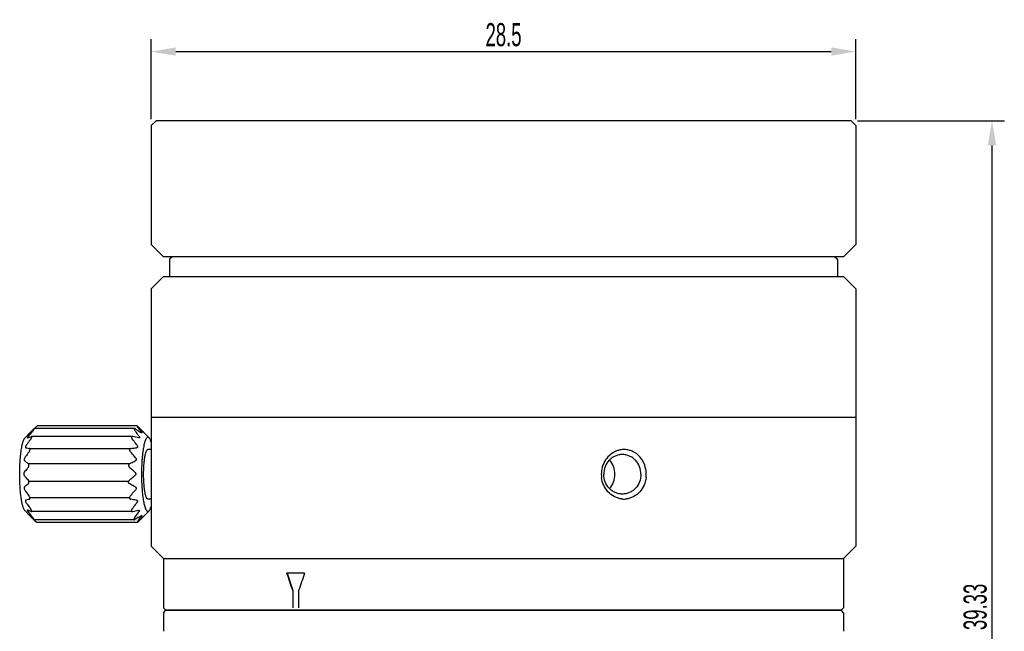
# Model space of a CAD drawing. Header units: millimetres. Extents: x 81 to 388, y 85 to 243.
# Tile 8 of 10: x 81 to 200, y 168 to 243. Entities that reach past the tile are written whole.
import ezdxf

# ---------------------------------------------------------------- set-up
doc = ezdxf.new("R2010")
doc.units = ezdxf.units.MM
doc.header["$LTSCALE"] = 23.1
doc.header["$PDMODE"] = 3
doc.header["$PDSIZE"] = 8
doc.layers.get('0').update_dxf_attribs({"linetype": 'CONTINUOUS'})
doc.layers.get('Defpoints').update_dxf_attribs({"linetype": 'CONTINUOUS'})
for name, color, linetype in [('F4020A-701_PBL2', 7, 'CONTINUOUS'), ('F4020A-703_PBL7', 7, 'CONTINUOUS'), ('F4020A-704_PBL6', 7, 'CONTINUOUS'), ('SYC7065A-722_PBL12', 7, 'CONTINUOUS')]:
    doc.layers.add(name, color=color, linetype=linetype)
doc.styles.get("Standard").update_dxf_attribs({"font": 'txt', "width": 0.6})
doc.dimstyles.get("Standard").update_dxf_attribs({"dimtxt": 2.8, "dimasz": 3, "dimexe": 1.5, "dimexo": 0.8, "dimtad": 1, "dimdec": 4, "dimdsep": 46, "dimtxsty": 'STANDARD', "dimblk": '_FILLED', "dimblk1": '_FILLED', "dimblk2": '_FILLED', "dimcen": 0.09, "dimadec": 4, "dimazin": 2, "dimtol": 1, "dimtp": 0.0001, "dimtm": 0.0001, "dimtfac": 1, "dimtdec": 4, "dimtofl": 0, "dimtmove": 0, "dimatfit": 3, "dimldrblk": '_FILLED', "dimfxl": 1, "dimtolj": 1, "dimarcsym": 0})

# ---------------------------------------------------------------- blocks, each defined once
blk = doc.blocks.new('_FILLED')
at = {"color": 0, "linetype": 'ByBlock'}
blk.add_solid([(0, 0), (-1, 0.167), (-1, -0.167)], dxfattribs=at)
blk = doc.blocks.new('*D84')
at = {"color": 0, "lineweight": -2, "transparency": 16777216}
for p, q in [((96.71, 230.55), (96.71, 240.24)), ((182.21, 230.55), (182.21, 240.24)), ((99.71, 238.74), (179.21, 238.74))]:
    blk.add_line(p, q, dxfattribs=at)
at = {"layer": 'Defpoints', "color": 0, "transparency": 16777216}
for p in [(182.21, 238.74), (96.71, 229.75), (182.21, 229.75)]:
    blk.add_point(p, dxfattribs=at)
at = {"color": 0, "lineweight": -2, "transparency": 16777216, "xscale": 3, "yscale": 3, "zscale": 3, "rotation": 180}
blk.add_blockref('_FILLED', (96.71, 238.74), dxfattribs=at)
at = {"color": 0, "lineweight": -2, "transparency": 16777216, "xscale": 3, "yscale": 3, "zscale": 3}
blk.add_blockref('_FILLED', (182.21, 238.74), dxfattribs=at)
at = {"color": 0, "transparency": 16777216, "insert": (139.46, 240.77), "char_height": 2.8, "attachment_point": 5}
blk.add_mtext('\\A1;28.5', dxfattribs=at)
blk = doc.blocks.new('*D86')
at = {"color": 0, "lineweight": -2, "transparency": 16777216}
for p, q in [((182.41, 230.35), (200.21, 230.35)), ((198.71, 227.35), (198.71, 115.37)), ((182.41, 112.37), (200.21, 112.37))]:
    blk.add_line(p, q, dxfattribs=at)
at = {"layer": 'Defpoints', "color": 0, "transparency": 16777216}
for p in [(181.61, 230.35), (181.61, 112.37), (198.71, 112.37)]:
    blk.add_point(p, dxfattribs=at)
at = {"color": 0, "lineweight": -2, "transparency": 16777216, "xscale": 3, "yscale": 3, "zscale": 3}
for p, rotation in [((198.71, 230.35), 90), ((198.71, 112.37), 270)]:
    blk.add_blockref('_FILLED', p, dxfattribs=dict(at, rotation=rotation))
at = {"color": 0, "transparency": 16777216, "insert": (196.68, 171.36), "char_height": 2.8, "attachment_point": 5, "rotation": 90}
blk.add_mtext('\\A1;39.33', dxfattribs=at)

msp = doc.modelspace()

# ---------------------------------------------------------------- linework, layer by layer
at = {"color": 7, "linetype": 'Continuous'}
msp.add_line((182.20969, 194.35024), (96.70969, 194.35024), dxfattribs=at)
for p, q in [((81.95853, 190.57881), (94.25597, 190.58176)), ((81.81159, 188.74328), (94.1205, 188.74328)), ((81.86485, 186.62946), (94.00969, 186.63522)), ((82.00031, 184.6259), (94.01069, 184.6259))]:
    msp.add_line(p, q)
at = {"layer": 'F4020A-701_PBL2', "color": 7, "linetype": 'Continuous'}
for p, q in [((96.70969, 229.75039), (97.30969, 230.35039)), ((96.70969, 229.75039), (96.70969, 215.35039)), ((181.60969, 230.35039), (97.30969, 230.35039)), ((182.20969, 229.75039), (181.60969, 230.35039)), ((182.20969, 229.75039), (182.20969, 215.35039)), ((98.20969, 213.85039), (96.70969, 215.35039)), ((180.70969, 213.85039), (182.20969, 215.35039)), ((180.70969, 213.85039), (98.20969, 213.85039))]:
    msp.add_line(p, q, dxfattribs=at)
at = {"layer": 'F4020A-703_PBL7', "color": 7, "linetype": 'Continuous'}
for p, q in [((98.20969, 170.65024), (98.50969, 170.95024)), ((180.40969, 170.95024), (98.50969, 170.95024)), ((180.70969, 170.65024), (180.40969, 170.95024)), ((98.20969, 170.65024), (98.20969, 168.40024)), ((180.70969, 170.65024), (180.70969, 168.40024))]:
    msp.add_line(p, q, dxfattribs=at)
at = {"layer": 'F4020A-704_PBL6', "color": 7, "linetype": 'Continuous'}
for p, q in [((99.25969, 213.85024), (98.95969, 213.55024)), ((179.65969, 213.85024), (179.95969, 213.55024)), ((98.95969, 213.55024), (98.95969, 211.45024)), ((179.95969, 213.55024), (179.95969, 211.45024)), ((98.20969, 211.45024), (96.70969, 209.95024)), ((98.2097, 211.45024), (180.70968, 211.45024)), ((180.70969, 211.45024), (182.20969, 209.95024)), ((96.70969, 209.95024), (96.70969, 178.75024)), ((182.20969, 209.95024), (182.20969, 178.75024)), ((96.70969, 178.75024), (98.20969, 177.25024)), ((182.20969, 178.75024), (180.70969, 177.25024)), ((98.20969, 177.25024), (98.20969, 171.25024)), ((98.20969, 177.25024), (180.70969, 177.25024)), ((180.70969, 177.25024), (180.70969, 171.25024)), ((115.33188, 175.45024), (113.19491, 175.45024)), ((113.19732, 175.45024), (113.90965, 173.35024)), ((113.89281, 173.35024), (113.90965, 173.35024)), ((113.89281, 173.35024), (113.89281, 171.25024)), ((113.90965, 173.35024), (113.90965, 171.25024)), ((114.60514, 173.35024), (114.60514, 171.25024)), ((98.20969, 171.25024), (98.50969, 170.95024)), ((98.5097, 170.95024), (180.40968, 170.95024)), ((180.70969, 171.25024), (180.40969, 170.95024))]:
    msp.add_line(p, q, dxfattribs=at)
for centre, radius, start, end in [((154.08255, 187.95094), 2.49933, 91.4611187, 98.0629368), ((154.08108, 187.98614), 2.4641, 90.0006868, 91.447894), ((154.08062, 187.97915), 2.47109, 81.8952797, 89.9901312), ((154.53805, 187.4496), 3.21716, 172.8048657, 179.9886141), ((153.39758, 187.44979), 3.37621, 0.0077435, 6.851453), ((154.53805, 187.45088), 3.21716, 180.0113865, 187.195246), ((153.39758, 187.4507), 3.37621, 353.1486651, 359.992257), ((154.08257, 186.94973), 2.49951, 261.9371749, 268.4847611), ((154.08116, 186.91835), 2.46811, 268.4982088, 269.1605769), ((154.08106, 186.91177), 2.46153, 269.1605276, 269.9399881), ((154.08063, 186.92131), 2.47106, 269.9502638, 278.1047044)]:
    msp.add_arc(centre, radius, start, end, dxfattribs=at)
at = {"layer": 'F4020A-704_PBL6', "color": 2, "linetype": 'Continuous'}
for centre, radius, start, end in [((154.08107, 187.79819), 2.65205, 90.385001, 91.3507161), ((154.08105, 187.80127), 2.64897, 89.5571645, 90.384971), ((154.08107, 187.80434), 2.6459, 88.4339496, 89.5572135), ((154.08109, 187.10306), 2.65282, 268.5986064, 269.2165625), ((154.08105, 187.10073), 2.65049, 269.2165429, 269.9440841), ((154.08105, 187.09875), 2.64851, 269.9441199, 270.3934885), ((154.08106, 187.09741), 2.64717, 270.3934941, 270.7839258), ((154.08108, 187.0957), 2.64545, 270.7838926, 271.5345356)]:
    msp.add_arc(centre, radius, start, end, dxfattribs=at)
at = {"layer": 'F4020A-704_PBL6', "color": 7, "linetype": 'Continuous'}
for points, knots in [([(153.73199, 190.42556), (153.58132, 190.40424), (153.28182, 190.33362), (152.71401, 190.08767), (152.08881, 189.59494), (151.56156, 188.79221), (151.38621, 188.16951), (151.34622, 187.85255)], [0, 0, 0, 0, 0.121581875, 0.244252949, 0.492343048, 0.744744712, 1, 1, 1, 1]), ([(156.74968, 187.85255), (156.7117, 188.16869), (156.54677, 188.78793), (156.12168, 189.46356), (155.67297, 189.89288), (155.29159, 190.14979), (154.87388, 190.3341), (154.57819, 190.40432), (154.42901, 190.42556)], [0, 0, 0, 0, 0.257041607, 0.50907432, 0.633317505, 0.756284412, 0.878352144, 1, 1, 1, 1]), ([(153.87584, 189.85024), (153.72838, 189.85024), (153.43182, 189.81902), (153.0054, 189.68105), (152.61259, 189.45706), (152.15309, 189.05481), (151.73511, 188.38557), (151.62058, 187.76173), (151.62058, 187.45024)], [0, 0, 0, 0, 0.121437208, 0.243467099, 0.366601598, 0.491159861, 0.743489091, 1, 1, 1, 1]), ([(152.97173, 187.45024), (152.97173, 187.76664), (152.85772, 188.39801), (152.51806, 188.94494), (152.30534, 189.16955)], [0, 0, 0, 0, 0.505631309, 1, 1, 1, 1]), ([(156.1311, 187.45024), (156.1311, 187.76173), (156.01657, 188.38557), (155.59859, 189.05481), (155.13909, 189.45706), (154.74627, 189.68105), (154.31986, 189.81902), (154.0233, 189.85024), (153.87584, 189.85024)], [0, 0, 0, 0, 0.256510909, 0.508840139, 0.633398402, 0.756532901, 0.878562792, 1, 1, 1, 1]), ([(153.73199, 184.47492), (153.58132, 184.49625), (153.28182, 184.56687), (152.71401, 184.81281), (152.08882, 185.30555), (151.56156, 186.10827), (151.38621, 186.73097), (151.34622, 187.04793)], [0, 0, 0, 0, 0.121581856, 0.244252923, 0.492343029, 0.744744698, 1, 1, 1, 1]), ([(153.87584, 185.05024), (153.72838, 185.05024), (153.43182, 185.08146), (153.0054, 185.21943), (152.61259, 185.44343), (152.15309, 185.84567), (151.73511, 186.51492), (151.62058, 187.13876), (151.62058, 187.45024)], [0, 0, 0, 0, 0.121437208, 0.243467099, 0.366601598, 0.491159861, 0.743489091, 1, 1, 1, 1]), ([(152.30534, 185.73094), (152.51806, 185.95554), (152.85772, 186.50247), (152.97173, 187.13385), (152.97173, 187.45024)], [0, 0, 0, 0, 0.494368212, 1, 1, 1, 1]), ([(156.1311, 187.45024), (156.1311, 187.13876), (156.01657, 186.51492), (155.59859, 185.84567), (155.13909, 185.44343), (154.74627, 185.21943), (154.31986, 185.08146), (154.0233, 185.05024), (153.87584, 185.05024)], [0, 0, 0, 0, 0.256510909, 0.508840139, 0.633398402, 0.756532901, 0.878562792, 1, 1, 1, 1]), ([(156.74968, 187.04794), (156.7117, 186.7318), (156.54677, 186.11256), (156.12169, 185.43693), (155.67297, 185.00761), (155.29159, 184.75069), (154.87388, 184.56638), (154.57819, 184.49617), (154.42901, 184.47492)], [0, 0, 0, 0, 0.257041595, 0.509074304, 0.633317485, 0.75628439, 0.878352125, 1, 1, 1, 1]), ([(113.89281, 173.35024), (113.77514, 173.70011), (113.53979, 174.39921), (113.31059, 175.10035), (113.19491, 175.45024)], [0, 0, 0, 0, 0.500406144, 1, 1, 1, 1]), ([(115.33188, 175.45024), (115.21013, 175.10016), (114.96448, 174.40134), (114.72492, 173.70041), (114.60514, 173.35024)], [0, 0, 0, 0, 0.500378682, 1, 1, 1, 1])]:
    msp.add_open_spline(points, degree=3, knots=knots, dxfattribs=at)
at = {"layer": 'SYC7065A-722_PBL12', "color": 7, "linetype": 'Continuous'}
for p, q in [((81.41521, 191.87974), (81.99561, 192.47847)), ((81.99526, 192.47802), (81.9951, 192.47789)), ((81.9956, 192.47847), (82.04531, 192.52794)), ((81.99561, 192.47847), (82.04531, 192.52794)), ((94.6759, 192.9995), (82.56045, 192.9995)), ((94.9911, 193.31493), (82.90748, 193.31493)), ((96.46289, 191.87974), (95.88765, 192.47315)), ((94.43161, 192.05093), (82.21993, 192.05093)), ((96.70969, 190.45024), (96.32511, 190.45024)), ((96.70969, 184.45024), (96.32511, 184.45024)), ((81.41521, 183.02075), (81.97615, 182.44209)), ((94.41979, 182.92533), (82.20039, 182.92533)), ((96.46289, 183.02075), (95.8825, 182.42202)), ((81.99047, 182.42732), (82.01983, 182.39749)), ((82.04113, 182.37608), (82.06675, 182.35039)), ((82.06675, 182.35039), (82.09649, 182.32057)), ((94.6587, 181.94131), (82.53918, 181.94131)), ((94.97063, 181.58556), (82.887, 181.58556)), ((95.88312, 182.42265), (95.88251, 182.42202)), ((95.88285, 182.42246), (95.883, 182.4226))]:
    msp.add_line(p, q, dxfattribs=at)
for centre, radius, start, end in [((88.79618, 185.75924), 9.55979, 134.3450674, 134.9244588), ((98.61431, 175.76286), 23.56977, 133.1691767, 133.9072105), ((99.94947, 174.34204), 25.51948, 132.9847745, 133.1730234), ((101.69574, 172.46191), 28.08548, 132.4112371, 132.9757662), ((83.65472, 149.10647), 44.28275, 74.9162184, 75.8335479), ((83.8758, 277.50957), 87.54537, 276.8095241, 277.2638002), ((84.68928, 116.91553), 68.17899, 81.3585753, 81.9434073), ((84.63127, 225.85431), 44.03648, 282.9177351, 283.8360392), ((92.00023, 192.30445), 14.06259, 224.7884122, 224.9114537), ((88.64942, 189.23279), 9.51863, 225.9116087, 226.5279289), ((97.30519, 197.49137), 21.48156, 224.9285271, 226.2663056), ((88.99491, 189.59684), 10.02052, 226.5264318, 226.7544195), ((99.96243, 200.24309), 25.30682, 226.2261429, 226.4084465), ((101.3428, 201.69528), 27.31039, 226.4116735, 227.0437994), ((87.90278, 190.35752), 11.25382, 313.2192075, 314.064947), ((88.64134, 189.59086), 10.18929, 314.0790305, 314.3496384)]:
    msp.add_arc(centre, radius, start, end, dxfattribs=at)
for points, knots in [([(82.41407, 192.79032), (82.36317, 192.73069), (82.16062, 192.4915), (81.96216, 192.24881), (81.81659, 192.06429)], [0, 0, 0, 0, 0.250163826, 1, 1, 1, 1]), ([(81.9951, 192.47789), (81.99509, 192.47788), (81.99507, 192.47787), (81.99505, 192.47786), (81.99505, 192.47785)], [0, 0, 0, 0, 0.687272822, 1, 1, 1, 1]), ([(82.1141, 192.59586), (82.14471, 192.62579), (82.26894, 192.74567), (82.39594, 192.86268), (82.49254, 192.9494)], [0, 0, 0, 0, 0.248005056, 1, 1, 1, 1]), ([(82.41407, 192.79032), (82.4249, 192.80302), (82.44603, 192.82813), (82.47627, 192.8653), (82.4998, 192.89541), (82.51694, 192.91827), (82.52831, 192.93393), (82.53836, 192.94836), (82.54693, 192.96131), (82.55382, 192.97257), (82.55894, 192.9819), (82.56222, 192.98931), (82.56381, 192.9945), (82.56355, 192.99814), (82.56188, 192.99938), (82.56094, 192.99949), (82.56045, 192.99949)], [0, 0, 0, 0, 0.192002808, 0.377569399, 0.551386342, 0.63167444, 0.706278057, 0.774122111, 0.834034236, 0.884874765, 0.925875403, 0.956693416, 0.977317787, 0.989434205, 0.994324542, 1, 1, 1, 1]), ([(82.56045, 192.99949), (82.55904, 192.9995), (82.5556, 192.99843), (82.55005, 192.99556), (82.54309, 192.99109), (82.5313, 192.98253), (82.5142, 192.96857), (82.50017, 192.95625), (82.49254, 192.9494)], [0, 0, 0, 0, 0.049694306, 0.123599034, 0.221273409, 0.340952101, 0.638171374, 1, 1, 1, 1]), ([(82.75357, 193.19807), (82.77011, 193.21318), (82.79443, 193.23494), (82.82643, 193.26205), (82.84795, 193.2794), (82.86719, 193.2939), (82.88357, 193.30492), (82.89534, 193.31153), (82.90297, 193.31434), (82.90611, 193.31491), (82.90746, 193.31491)], [0, 0, 0, 0, 0.345589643, 0.503334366, 0.646780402, 0.77191039, 0.874737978, 0.951420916, 0.979125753, 1, 1, 1, 1]), ([(94.67591, 192.99949), (94.67221, 192.99949), (94.66523, 192.99894), (94.65559, 192.99594), (94.64778, 192.99052), (94.64228, 192.98273), (94.63914, 192.97295), (94.63797, 192.95647), (94.64272, 192.93199), (94.65492, 192.89999), (94.68032, 192.85089), (94.70491, 192.81464), (94.72298, 192.79032)], [0, 0, 0, 0, 0.043625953, 0.082283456, 0.117972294, 0.153836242, 0.193010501, 0.237810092, 0.347770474, 0.484067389, 0.641952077, 1, 1, 1, 1]), ([(94.80145, 192.9494), (94.78984, 192.9565), (94.76732, 192.96946), (94.7342, 192.98538), (94.70415, 192.99609), (94.68469, 192.9995), (94.67591, 192.99949)], [0, 0, 0, 0, 0.299346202, 0.570891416, 0.806843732, 1, 1, 1, 1]), ([(95.24036, 192.06429), (95.19865, 192.12576), (95.03017, 192.37058), (94.85595, 192.61142), (94.72298, 192.79032)], [0, 0, 0, 0, 0.249948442, 1, 1, 1, 1]), ([(94.80145, 192.9494), (94.85801, 192.91485), (95.08216, 192.77693), (95.3044, 192.63589), (95.46907, 192.52794)], [0, 0, 0, 0, 0.251837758, 1, 1, 1, 1]), ([(94.99111, 193.31491), (94.99024, 193.31491), (94.9885, 193.31468), (94.98679, 193.31242), (94.98677, 193.30921), (94.98769, 193.30518), (94.98961, 193.30014), (94.9938, 193.29149), (95.00142, 193.27874), (95.01308, 193.26151), (95.02748, 193.24192), (95.04418, 193.22045), (95.05618, 193.20569), (95.06248, 193.19807)], [0, 0, 0, 0, 0.018225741, 0.034021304, 0.054530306, 0.083139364, 0.120614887, 0.16689837, 0.284278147, 0.430990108, 0.602023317, 0.793002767, 1, 1, 1, 1]), ([(95.14567, 193.19299), (95.12883, 193.20868), (95.1041, 193.2313), (95.07165, 193.25957), (95.04991, 193.2777), (95.03057, 193.29285), (95.01427, 193.30437), (95.00272, 193.31132), (94.99535, 193.31429), (94.99238, 193.31491), (94.99111, 193.31491)], [0, 0, 0, 0, 0.348652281, 0.507734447, 0.652118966, 0.777552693, 0.879777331, 0.954609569, 0.980865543, 1, 1, 1, 1]), ([(95.53916, 192.5947), (95.50085, 192.64583), (95.34566, 192.84985), (95.18512, 193.04977), (95.06248, 193.19807)], [0, 0, 0, 0, 0.249249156, 1, 1, 1, 1]), ([(95.14567, 193.19299), (95.1997, 193.14267), (95.41441, 192.94117), (95.62584, 192.73615), (95.78161, 192.57991)], [0, 0, 0, 0, 0.250753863, 1, 1, 1, 1]), ([(95.57698, 192.47785), (95.57022, 192.47785), (95.55437, 192.48172), (95.52933, 192.49237), (95.50006, 192.50824), (95.47973, 192.52095), (95.46907, 192.52794)], [0, 0, 0, 0, 0.16910315, 0.400256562, 0.681430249, 1, 1, 1, 1]), ([(95.53916, 192.5947), (95.55007, 192.58014), (95.56507, 192.55901), (95.58134, 192.53104), (95.58947, 192.5137), (95.59343, 192.50071), (95.59393, 192.49199), (95.59306, 192.48686), (95.59085, 192.48268), (95.58721, 192.47973), (95.58242, 192.47813), (95.57888, 192.47786), (95.57698, 192.47785)], [0, 0, 0, 0, 0.383337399, 0.545087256, 0.680853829, 0.78667668, 0.828392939, 0.863785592, 0.89505833, 0.925779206, 0.959887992, 1, 1, 1, 1]), ([(95.88764, 192.47316), (95.87303, 192.48823), (95.83763, 192.52376), (95.8022, 192.55926), (95.78161, 192.57991)], [0, 0, 0, 0, 0.4184805, 1, 1, 1, 1]), ([(80.78205, 186.71581), (80.7737, 187.00664), (80.7671, 187.58692), (80.78592, 188.44404), (80.83261, 189.26373), (80.8948, 189.90863), (80.95859, 190.38223), (81.01046, 190.69859), (81.05908, 190.9431), (81.10081, 191.12242), (81.14135, 191.27959), (81.19351, 191.45352), (81.25277, 191.60997), (81.30267, 191.71496), (81.33881, 191.77974), (81.37546, 191.83438), (81.40186, 191.86596), (81.41521, 191.87973)], [0, 0, 0, 0, 0.166081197, 0.331186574, 0.48929313, 0.634641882, 0.700884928, 0.762046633, 0.817610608, 0.843151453, 0.867133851, 0.910255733, 0.946749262, 0.962489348, 0.97657578, 0.989052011, 1, 1, 1, 1]), ([(82.11926, 191.73849), (82.07209, 191.67595), (81.88437, 191.42498), (81.70118, 191.1706), (81.56732, 190.97736)], [0, 0, 0, 0, 0.249947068, 1, 1, 1, 1]), ([(81.71574, 191.91099), (81.71226, 191.90299), (81.70793, 191.89167), (81.70552, 191.87716), (81.70569, 191.86903), (81.70772, 191.86255), (81.71325, 191.8563), (81.71969, 191.85512), (81.72376, 191.85512)], [0, 0, 0, 0, 0.383767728, 0.528496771, 0.644774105, 0.738555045, 0.820945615, 1, 1, 1, 1]), ([(81.81659, 192.06429), (81.79572, 192.03784), (81.76651, 191.9988), (81.7337, 191.94701), (81.72078, 191.92256), (81.71574, 191.91099)], [0, 0, 0, 0, 0.549797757, 0.794229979, 1, 1, 1, 1]), ([(81.72376, 191.85512), (81.72851, 191.85511), (81.7392, 191.85721), (81.74922, 191.86109), (81.7547, 191.86352)], [0, 0, 0, 0, 0.441971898, 1, 1, 1, 1]), ([(81.7547, 191.86352), (81.78925, 191.87882), (81.93129, 191.94064), (82.07468, 191.99933), (82.18355, 192.04253)], [0, 0, 0, 0, 0.243881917, 1, 1, 1, 1]), ([(82.11926, 191.73849), (82.13237, 191.75586), (82.15767, 191.79124), (82.19204, 191.84554), (82.22105, 191.89924), (82.23975, 191.94277), (82.24941, 191.97477), (82.25347, 191.99503), (82.25464, 192.01243), (82.25288, 192.02676), (82.24825, 192.03803), (82.23811, 192.04865), (82.22697, 192.05093), (82.21993, 192.05093)], [0, 0, 0, 0, 0.177830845, 0.355196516, 0.524747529, 0.676210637, 0.741258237, 0.797611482, 0.844699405, 0.883114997, 0.914725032, 0.942511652, 1, 1, 1, 1]), ([(82.21993, 192.05093), (82.21419, 192.05093), (82.20171, 192.04903), (82.18984, 192.04502), (82.18355, 192.04253)], [0, 0, 0, 0, 0.45908965, 1, 1, 1, 1]), ([(94.43161, 192.05093), (94.41803, 192.05093), (94.3979, 192.04871), (94.37376, 192.03876), (94.3585, 192.02798), (94.34619, 192.01367), (94.33745, 191.99596), (94.33252, 191.97532), (94.33095, 191.94325), (94.33916, 191.89894), (94.36026, 191.84488), (94.39052, 191.79048), (94.41501, 191.75561), (94.42817, 191.73849)], [0, 0, 0, 0, 0.102366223, 0.149661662, 0.19564828, 0.241950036, 0.290531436, 0.343181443, 0.40085537, 0.531628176, 0.679135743, 0.83712044, 1, 1, 1, 1]), ([(94.99109, 190.97736), (94.94553, 191.04179), (94.76176, 191.29834), (94.57242, 191.55087), (94.42817, 191.73849)], [0, 0, 0, 0, 0.250049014, 1, 1, 1, 1]), ([(94.49247, 192.04253), (94.48724, 192.04385), (94.46726, 192.0484), (94.44672, 192.05094), (94.43161, 192.05093)], [0, 0, 0, 0, 0.262752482, 1, 1, 1, 1]), ([(95.2339, 191.85512), (95.22955, 191.85511), (95.21083, 191.85599), (95.19235, 191.85976), (95.17847, 191.86352)], [0, 0, 0, 0, 0.232137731, 1, 1, 1, 1]), ([(95.24036, 192.06429), (95.24903, 192.05152), (95.26503, 192.02623), (95.28476, 191.98808), (95.29827, 191.9518), (95.30407, 191.91879), (95.30097, 191.89389), (95.29272, 191.87855), (95.28154, 191.86643), (95.26126, 191.85679), (95.24338, 191.85512), (95.2339, 191.85512)], [0, 0, 0, 0, 0.173534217, 0.335908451, 0.482021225, 0.606912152, 0.710027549, 0.755970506, 0.800628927, 0.893405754, 1, 1, 1, 1]), ([(96.46289, 191.87973), (96.4488, 191.89427), (96.42041, 191.91938), (96.37268, 191.94474), (96.32345, 191.95312), (96.2743, 191.94355), (96.22666, 191.91712), (96.18036, 191.87507), (96.13496, 191.81771), (96.09035, 191.74513), (96.04656, 191.65747), (96.00373, 191.55495), (95.962, 191.43788), (95.90554, 191.25483), (95.8402, 190.99227), (95.77123, 190.63944), (95.70982, 190.24131), (95.6569, 189.8035), (95.61328, 189.3322), (95.56767, 188.65695), (95.53861, 187.78159), (95.54391, 187.07297), (95.55417, 186.71581)], [0, 0, 0, 0, 0.010901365, 0.02025389, 0.028734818, 0.037247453, 0.04668508, 0.057707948, 0.070718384, 0.085943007, 0.103493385, 0.123418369, 0.14572147, 0.170374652, 0.226517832, 0.291274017, 0.36385881, 0.443335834, 0.5286466, 0.618634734, 0.807644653, 1, 1, 1, 1]), ([(96.70976, 191.36729), (96.69191, 191.42541), (96.65608, 191.53246), (96.59601, 191.67672), (96.53422, 191.79152), (96.48719, 191.85468), (96.46289, 191.87973)], [0, 0, 0, 0, 0.318377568, 0.590751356, 0.817259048, 1, 1, 1, 1]), ([(81.9047, 190.16942), (81.86122, 190.11156), (81.68845, 189.87949), (81.52021, 189.64401), (81.39764, 189.46501)], [0, 0, 0, 0, 0.250157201, 1, 1, 1, 1]), ([(81.56732, 190.97736), (81.54429, 190.94411), (81.51316, 190.89277), (81.48344, 190.82185), (81.47211, 190.77937), (81.46909, 190.74837), (81.46986, 190.72362), (81.4756, 190.70173), (81.48697, 190.68535), (81.50019, 190.67355), (81.51267, 190.66858), (81.52109, 190.66679)], [0, 0, 0, 0, 0.339659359, 0.501088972, 0.644607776, 0.706713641, 0.761804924, 0.852456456, 0.891208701, 0.927721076, 1, 1, 1, 1]), ([(81.52109, 190.66679), (81.55546, 190.65951), (81.69721, 190.63), (81.83932, 190.6022), (81.94706, 190.58176)], [0, 0, 0, 0, 0.242633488, 1, 1, 1, 1]), ([(81.9047, 190.16942), (81.93419, 190.20867), (81.97292, 190.27307), (82.00787, 190.36483), (82.02247, 190.4324), (82.02315, 190.49197), (82.01097, 190.53333), (81.99439, 190.55651), (81.97592, 190.5728), (81.95863, 190.57957), (81.94706, 190.58176)], [0, 0, 0, 0, 0.310911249, 0.471026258, 0.620471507, 0.746477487, 0.845146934, 0.88679188, 0.925440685, 1, 1, 1, 1]), ([(94.25597, 190.58176), (94.23762, 190.57957), (94.20154, 190.57121), (94.16122, 190.54753), (94.13567, 190.52061), (94.12018, 190.49603), (94.10917, 190.46756), (94.10119, 190.42414), (94.10539, 190.36466), (94.12861, 190.29446), (94.16555, 190.22826), (94.19682, 190.18821), (94.21362, 190.16942)], [0, 0, 0, 0, 0.10577787, 0.209303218, 0.262102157, 0.316887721, 0.374512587, 0.43572303, 0.568219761, 0.710368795, 0.85580789, 1, 1, 1, 1]), ([(94.8214, 189.46501), (94.77202, 189.52467), (94.57286, 189.76242), (94.36874, 189.99598), (94.21362, 190.16942)], [0, 0, 0, 0, 0.249711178, 1, 1, 1, 1]), ([(94.99109, 190.97736), (95.00272, 190.96092), (95.02407, 190.92729), (95.04877, 190.87451), (95.06122, 190.82928), (95.06405, 190.79428), (95.06221, 190.76294), (95.05293, 190.73396), (95.03662, 190.7106), (95.01695, 190.69161), (94.98617, 190.67478), (94.95889, 190.66859), (94.94486, 190.66679)], [0, 0, 0, 0, 0.154051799, 0.303827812, 0.444382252, 0.509875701, 0.57156483, 0.683872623, 0.736543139, 0.788166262, 0.89180228, 1, 1, 1, 1]), ([(95.81115, 186.96062), (95.80495, 187.17662), (95.8009, 187.60651), (95.81558, 188.13913), (95.83961, 188.55377), (95.86301, 188.84789), (95.89176, 189.12562), (95.92547, 189.38372), (95.96376, 189.61918), (96.0061, 189.82926), (96.05198, 190.0116), (96.1008, 190.16414), (96.14567, 190.27091), (96.18372, 190.33913), (96.21096, 190.37881), (96.2386, 190.41009), (96.26678, 190.43287), (96.2956, 190.44695), (96.31559, 190.45023), (96.32511, 190.45023)], [0, 0, 0, 0, 0.179605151, 0.357223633, 0.442745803, 0.524795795, 0.602431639, 0.674800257, 0.74110677, 0.800664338, 0.852875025, 0.897301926, 0.93369128, 0.948890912, 0.962161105, 0.973618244, 0.983472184, 0.992084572, 1, 1, 1, 1]), ([(81.39764, 189.46501), (81.3756, 189.43283), (81.34698, 189.38014), (81.32266, 189.30468), (81.31331, 189.24698), (81.31452, 189.19297), (81.32583, 189.14628), (81.34539, 189.109), (81.36323, 189.0898), (81.37263, 189.0821)], [0, 0, 0, 0, 0.280900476, 0.427208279, 0.569564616, 0.699901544, 0.813795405, 0.912470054, 1, 1, 1, 1]), ([(81.37263, 189.0821), (81.40789, 189.05326), (81.55195, 188.93742), (81.69933, 188.82575), (81.81159, 188.74328)], [0, 0, 0, 0, 0.24643199, 1, 1, 1, 1]), ([(81.79627, 188.27239), (81.82484, 188.30516), (81.86065, 188.36501), (81.88879, 188.45449), (81.89853, 188.5284), (81.89422, 188.59935), (81.87678, 188.66096), (81.84901, 188.7095), (81.8244, 188.73387), (81.81159, 188.74328)], [0, 0, 0, 0, 0.251438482, 0.394334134, 0.540954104, 0.679949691, 0.802653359, 0.908020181, 1, 1, 1, 1]), ([(94.1205, 188.74328), (94.10187, 188.73425), (94.06575, 188.7115), (94.02057, 188.66359), (93.98888, 188.60144), (93.97619, 188.52896), (93.98481, 188.45361), (94.02043, 188.36119), (94.06862, 188.30315), (94.10518, 188.27239)], [0, 0, 0, 0, 0.110270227, 0.224981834, 0.346716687, 0.476477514, 0.611189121, 0.745504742, 1, 1, 1, 1]), ([(94.1205, 188.74328), (94.17771, 188.77105), (94.40414, 188.88171), (94.62924, 188.99513), (94.7964, 189.0821)], [0, 0, 0, 0, 0.252308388, 1, 1, 1, 1]), ([(94.8214, 189.46501), (94.84709, 189.43398), (94.88017, 189.38185), (94.90367, 189.30484), (94.90791, 189.24616), (94.89703, 189.19117), (94.87254, 189.14424), (94.8381, 189.1075), (94.81064, 189.08951), (94.7964, 189.0821)], [0, 0, 0, 0, 0.271590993, 0.407726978, 0.539660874, 0.664104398, 0.78068898, 0.891816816, 1, 1, 1, 1]), ([(81.328, 187.70964), (81.30696, 187.68295), (81.27117, 187.61733), (81.25158, 187.50445), (81.2706, 187.39186), (81.30627, 187.32681), (81.32725, 187.30059)], [0, 0, 0, 0, 0.232878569, 0.502111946, 0.769976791, 1, 1, 1, 1]), ([(81.79627, 188.27239), (81.75602, 188.22621), (81.59658, 188.04145), (81.44116, 187.85319), (81.328, 187.70964)], [0, 0, 0, 0, 0.251014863, 1, 1, 1, 1]), ([(94.75177, 187.70964), (94.69904, 187.75736), (94.4861, 187.9479), (94.26941, 188.13422), (94.10518, 188.27239)], [0, 0, 0, 0, 0.248901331, 1, 1, 1, 1]), ([(94.75177, 187.70964), (94.76551, 187.69721), (94.7915, 187.66954), (94.82274, 187.62075), (94.84376, 187.56475), (94.85121, 187.50426), (94.84353, 187.4439), (94.82233, 187.38825), (94.79089, 187.34), (94.76481, 187.31278), (94.75102, 187.30059)], [0, 0, 0, 0, 0.119350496, 0.243052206, 0.370764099, 0.501278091, 0.631526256, 0.758622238, 0.881493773, 1, 1, 1, 1]), ([(81.41521, 183.02075), (81.3933, 183.04335), (81.35065, 183.09922), (81.294, 183.20001), (81.23874, 183.32543), (81.18522, 183.47486), (81.13374, 183.64759), (81.08463, 183.84266), (81.0382, 184.05894), (80.97818, 184.38532), (80.91322, 184.83648), (80.85206, 185.42204), (80.80689, 186.05527), (80.78848, 186.49202), (80.78205, 186.71581)], [0, 0, 0, 0, 0.024934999, 0.055329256, 0.091459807, 0.133380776, 0.181018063, 0.234204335, 0.29271145, 0.356253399, 0.497095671, 0.653713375, 0.822619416, 1, 1, 1, 1]), ([(81.32725, 187.30059), (81.36469, 187.2538), (81.51659, 187.06695), (81.67357, 186.88427), (81.79347, 186.74885)], [0, 0, 0, 0, 0.248854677, 1, 1, 1, 1]), ([(81.89247, 186.49303), (81.89104, 186.54276), (81.87075, 186.63559), (81.82198, 186.71664), (81.79347, 186.74885)], [0, 0, 0, 0, 0.536322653, 1, 1, 1, 1]), ([(81.80705, 186.27619), (81.81992, 186.28602), (81.84458, 186.31116), (81.87249, 186.36061), (81.8902, 186.42289), (81.89316, 186.46885), (81.89247, 186.49303)], [0, 0, 0, 0, 0.201450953, 0.431896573, 0.69909582, 1, 1, 1, 1]), ([(93.97606, 186.49303), (93.97533, 186.51835), (93.98125, 186.56925), (94.00881, 186.63956), (94.05007, 186.70028), (94.08432, 186.73399), (94.10238, 186.74885)], [0, 0, 0, 0, 0.257885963, 0.513946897, 0.761880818, 1, 1, 1, 1]), ([(94.11596, 186.27619), (94.09734, 186.28563), (94.06129, 186.30916), (94.01635, 186.35806), (93.98489, 186.42086), (93.97676, 186.46854), (93.97606, 186.49303)], [0, 0, 0, 0, 0.231524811, 0.472580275, 0.728258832, 1, 1, 1, 1]), ([(94.10238, 186.74885), (94.15743, 186.79412), (94.37602, 186.97521), (94.59177, 187.15977), (94.75102, 187.30059)], [0, 0, 0, 0, 0.251090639, 1, 1, 1, 1]), ([(95.55417, 186.71581), (95.5624, 186.42927), (95.58175, 186.00647), (95.62331, 185.45477), (95.66075, 185.06735), (95.70459, 184.70323), (95.75437, 184.36595), (95.80959, 184.05881), (95.86966, 183.78473), (95.93395, 183.54636), (95.99284, 183.37202), (96.04254, 183.25281), (96.07877, 183.17779), (96.11558, 183.11315), (96.15292, 183.05898), (96.19078, 183.01537), (96.2292, 182.9824), (96.26832, 182.96024), (96.30823, 182.94936), (96.34847, 182.95033), (96.38826, 182.96306), (96.42725, 182.98699), (96.45105, 183.00854), (96.46289, 183.02076)], [0, 0, 0, 0, 0.209545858, 0.309282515, 0.40440731, 0.49403636, 0.577344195, 0.653586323, 0.722111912, 0.782378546, 0.833984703, 0.856476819, 0.87675165, 0.894839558, 0.910806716, 0.9247711, 0.936939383, 0.94764203, 0.957374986, 0.966801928, 0.976649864, 0.98755989, 1, 1, 1, 1]), ([(96.32511, 184.45026), (96.31742, 184.45025), (96.30151, 184.45232), (96.2782, 184.46145), (96.25523, 184.47639), (96.22305, 184.50569), (96.18423, 184.55812), (96.14141, 184.63894), (96.09985, 184.74103), (96.05988, 184.86375), (96.02185, 185.0063), (95.98604, 185.16765), (95.95278, 185.34658), (95.91078, 185.61573), (95.8675, 185.98529), (95.83057, 186.46014), (95.81604, 186.79047), (95.81115, 186.96062)], [0, 0, 0, 0, 0.008774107, 0.018069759, 0.028326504, 0.039864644, 0.067548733, 0.10216007, 0.144011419, 0.193107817, 0.249288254, 0.312236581, 0.381579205, 0.456841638, 0.622925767, 0.805834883, 1, 1, 1, 1]), ([(81.36682, 185.92299), (81.35737, 185.91496), (81.33948, 185.89511), (81.31981, 185.85702), (81.3083, 185.80963), (81.30688, 185.75508), (81.31601, 185.69706), (81.33998, 185.62164), (81.36844, 185.56908), (81.39041, 185.53712)], [0, 0, 0, 0, 0.088785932, 0.188875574, 0.303935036, 0.434891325, 0.577005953, 0.722364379, 1, 1, 1, 1]), ([(81.80705, 186.27619), (81.76919, 186.24728), (81.62026, 186.13232), (81.47388, 186.01399), (81.36682, 185.92299)], [0, 0, 0, 0, 0.253177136, 1, 1, 1, 1]), ([(81.39041, 185.53712), (81.43104, 185.47801), (81.59526, 185.24249), (81.76517, 185.01095), (81.8949, 184.83901)], [0, 0, 0, 0, 0.249817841, 1, 1, 1, 1]), ([(94.79059, 185.92299), (94.73537, 185.953), (94.51179, 186.0732), (94.28631, 186.18985), (94.11596, 186.27619)], [0, 0, 0, 0, 0.247608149, 1, 1, 1, 1]), ([(94.20381, 184.83901), (94.25577, 184.89634), (94.46244, 185.1262), (94.66523, 185.35959), (94.81418, 185.53712)], [0, 0, 0, 0, 0.250307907, 1, 1, 1, 1]), ([(94.79059, 185.92299), (94.80482, 185.91526), (94.83224, 185.89662), (94.8665, 185.85901), (94.89082, 185.81136), (94.90149, 185.75585), (94.89704, 185.69687), (94.87332, 185.61987), (94.84002, 185.56792), (94.81418, 185.53712)], [0, 0, 0, 0, 0.108613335, 0.220436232, 0.337763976, 0.462760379, 0.594713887, 0.730379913, 1, 1, 1, 1]), ([(81.50941, 184.32055), (81.50091, 184.31841), (81.48393, 184.31091), (81.46484, 184.28759), (81.45611, 184.25328), (81.45837, 184.21025), (81.47113, 184.16073), (81.50055, 184.08929), (81.53152, 184.03771), (81.5545, 184.00441)], [0, 0, 0, 0, 0.072765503, 0.14910871, 0.241608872, 0.359849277, 0.503547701, 0.664133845, 1, 1, 1, 1]), ([(81.93573, 184.4216), (81.89915, 184.41336), (81.75676, 184.38093), (81.61468, 184.34704), (81.50941, 184.32055)], [0, 0, 0, 0, 0.256719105, 1, 1, 1, 1]), ([(81.5545, 184.00441), (81.59889, 183.94006), (81.778, 183.68381), (81.96278, 183.43155), (82.10364, 183.24413)], [0, 0, 0, 0, 0.250067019, 1, 1, 1, 1]), ([(81.93573, 184.4216), (81.94739, 184.42423), (81.97108, 184.43442), (81.99814, 184.46685), (82.01207, 184.51504), (82.01175, 184.57554), (81.99741, 184.64374), (81.96288, 184.73566), (81.92433, 184.8), (81.8949, 184.83901)], [0, 0, 0, 0, 0.075168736, 0.156525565, 0.256948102, 0.384064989, 0.533579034, 0.692776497, 1, 1, 1, 1]), ([(94.20381, 184.83901), (94.16996, 184.80166), (94.12622, 184.73819), (94.09483, 184.64396), (94.09046, 184.58403), (94.09828, 184.54008), (94.10917, 184.51111), (94.12456, 184.48596), (94.14996, 184.45826), (94.1901, 184.43348), (94.22625, 184.42421), (94.24464, 184.4216)], [0, 0, 0, 0, 0.286861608, 0.428803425, 0.56178008, 0.62345126, 0.681615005, 0.736940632, 0.790207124, 0.894278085, 1, 1, 1, 1]), ([(94.41255, 183.24413), (94.55748, 183.43153), (94.74775, 183.68378), (94.93247, 183.94005), (94.97826, 184.00441)], [0, 0, 0, 0, 0.74995929, 1, 1, 1, 1]), ([(94.93318, 184.32055), (94.94725, 184.31841), (94.9746, 184.31148), (95.00525, 184.2937), (95.02481, 184.27402), (95.04104, 184.24997), (95.05275, 184.21198), (95.05106, 184.16101), (95.03638, 184.10759), (95.01145, 184.05455), (94.98997, 184.02086), (94.97826, 184.00441)], [0, 0, 0, 0, 0.107751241, 0.21163623, 0.263639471, 0.316773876, 0.430148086, 0.557594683, 0.698060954, 0.847111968, 1, 1, 1, 1]), ([(81.70984, 183.10257), (81.70525, 183.10257), (81.69797, 183.1012), (81.69175, 183.09407), (81.68947, 183.08665), (81.68936, 183.07733), (81.69129, 183.06606), (81.69531, 183.05288), (81.69908, 183.04363), (81.70126, 183.0387)], [0, 0, 0, 0, 0.177025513, 0.259114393, 0.35293945, 0.469820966, 0.615391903, 0.792199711, 1, 1, 1, 1]), ([(81.70126, 183.0387), (81.70639, 183.02706), (81.71922, 183.00266), (81.75123, 182.95152), (81.77954, 182.91318), (81.79971, 182.88731)], [0, 0, 0, 0, 0.210939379, 0.45610931, 1, 1, 1, 1]), ([(81.73858, 183.09559), (81.73353, 183.09764), (81.72417, 183.10091), (81.71429, 183.10257), (81.70984, 183.10257)], [0, 0, 0, 0, 0.550376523, 1, 1, 1, 1]), ([(82.1668, 182.93231), (82.13004, 182.94563), (81.98659, 182.9982), (81.84394, 183.05296), (81.73858, 183.09559)], [0, 0, 0, 0, 0.255952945, 1, 1, 1, 1]), ([(81.79971, 182.88731), (81.84799, 182.82544), (82.04265, 182.57894), (82.2425, 182.33658), (82.39451, 182.15656)], [0, 0, 0, 0, 0.249857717, 1, 1, 1, 1]), ([(82.20039, 182.92533), (82.20778, 182.92533), (82.21941, 182.92765), (82.23037, 182.93836), (82.23561, 182.94982), (82.23791, 182.96445), (82.23725, 182.98222), (82.2336, 183.00294), (82.2244, 183.03571), (82.20598, 183.08029), (82.177, 183.13519), (82.14243, 183.19053), (82.11688, 183.2265), (82.10364, 183.24413)], [0, 0, 0, 0, 0.059229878, 0.087752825, 0.119798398, 0.158384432, 0.205412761, 0.261641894, 0.326541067, 0.477702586, 0.64681897, 0.823397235, 1, 1, 1, 1]), ([(82.1668, 182.93231), (82.16978, 182.93122), (82.18065, 182.92763), (82.1921, 182.92533), (82.20039, 182.92533)], [0, 0, 0, 0, 0.277089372, 1, 1, 1, 1]), ([(94.41255, 183.24413), (94.39912, 183.22676), (94.37415, 183.19132), (94.34342, 183.13585), (94.3222, 183.08057), (94.31429, 183.03517), (94.31642, 183.00236), (94.32185, 182.98125), (94.33122, 182.9632), (94.34416, 182.94864), (94.36006, 182.93769), (94.38505, 182.92761), (94.4058, 182.92533), (94.41979, 182.92533)], [0, 0, 0, 0, 0.161720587, 0.318910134, 0.465964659, 0.596570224, 0.654292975, 0.707106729, 0.75598125, 0.802719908, 0.849187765, 0.896962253, 1, 1, 1, 1]), ([(94.41979, 182.92533), (94.42428, 182.92533), (94.44309, 182.92601), (94.46176, 182.92909), (94.47571, 182.93231)], [0, 0, 0, 0, 0.238867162, 1, 1, 1, 1]), ([(95.16234, 183.09559), (95.16677, 183.09669), (95.18355, 183.10043), (95.20077, 183.10257), (95.21341, 183.10257)], [0, 0, 0, 0, 0.265209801, 1, 1, 1, 1]), ([(95.21341, 183.10257), (95.22329, 183.10257), (95.24194, 183.10082), (95.26322, 183.09102), (95.27514, 183.07856), (95.28408, 183.06283), (95.28789, 183.03716), (95.28237, 183.00304), (95.2688, 182.96562), (95.24873, 182.92637), (95.23236, 182.90041), (95.22348, 182.88731)], [0, 0, 0, 0, 0.107499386, 0.201595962, 0.246824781, 0.29319515, 0.396453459, 0.521056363, 0.666439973, 0.827814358, 1, 1, 1, 1]), ([(96.46289, 183.02076), (96.4872, 183.04583), (96.53428, 183.10904), (96.5961, 183.22395), (96.65621, 183.36837), (96.69206, 183.47553), (96.70992, 183.53372)], [0, 0, 0, 0, 0.182701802, 0.409208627, 0.681586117, 1, 1, 1, 1]), ([(81.97663, 182.4425), (81.97655, 182.4425), (81.97682, 182.44191), (81.97727, 182.44148), (81.97833, 182.44013), (81.98059, 182.43769), (81.98472, 182.43326), (81.98834, 182.42952), (81.99047, 182.42732)], [0, 0, 0, 0, 0.011908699, 0.054457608, 0.129557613, 0.237711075, 0.554361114, 1, 1, 1, 1]), ([(82.02667, 182.39587), (82.02328, 182.39916), (82.01677, 182.40544), (82.00747, 182.41436), (81.99915, 182.42226), (81.99195, 182.42903), (81.98671, 182.43388), (81.98318, 182.43709), (81.98108, 182.43896), (81.97938, 182.44043), (81.97809, 182.44155), (81.97723, 182.44213), (81.97679, 182.44251), (81.97663, 182.4425)], [0, 0, 0, 0, 0.207151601, 0.396355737, 0.564922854, 0.710164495, 0.829315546, 0.878161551, 0.919339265, 0.95246472, 0.977159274, 0.993062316, 1, 1, 1, 1]), ([(82.47238, 181.98795), (82.44315, 182.01343), (82.32746, 182.11508), (82.21351, 182.21871), (82.12958, 182.29766)], [0, 0, 0, 0, 0.251820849, 1, 1, 1, 1]), ([(82.53918, 181.94131), (82.54023, 181.94132), (82.54267, 181.94198), (82.54367, 181.94632), (82.5424, 181.95177), (82.53949, 181.95939), (82.53464, 181.96901), (82.52798, 181.98062), (82.51958, 181.99398), (82.50961, 182.00888), (82.49827, 182.02505), (82.48109, 182.04863), (82.4574, 182.07963), (82.42687, 182.11782), (82.40548, 182.14357), (82.39451, 182.15656)], [0, 0, 0, 0, 0.011821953, 0.024467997, 0.044855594, 0.075264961, 0.11587082, 0.166366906, 0.226064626, 0.293820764, 0.368429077, 0.448763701, 0.622703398, 0.808268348, 1, 1, 1, 1]), ([(82.47238, 181.98795), (82.47974, 181.98153), (82.49332, 181.96997), (82.51209, 181.95538), (82.52553, 181.94632), (82.53416, 181.94224), (82.5377, 181.9413), (82.53918, 181.94131)], [0, 0, 0, 0, 0.35665521, 0.651044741, 0.86935227, 0.945912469, 1, 1, 1, 1]), ([(82.88699, 181.58557), (82.88573, 181.58557), (82.88275, 181.5862), (82.87538, 181.58917), (82.86383, 181.59612), (82.84753, 181.60763), (82.8282, 181.62279), (82.80646, 181.64092), (82.774, 181.66919), (82.74927, 181.69181), (82.73243, 181.70749)], [0, 0, 0, 0, 0.019134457, 0.045390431, 0.120222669, 0.222447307, 0.347881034, 0.492265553, 0.651347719, 1, 1, 1, 1]), ([(94.70342, 182.15656), (94.6939, 182.14373), (94.67602, 182.11834), (94.65258, 182.08018), (94.63415, 182.04389), (94.62201, 182.01086), (94.61758, 181.98554), (94.61927, 181.96855), (94.62286, 181.95848), (94.62889, 181.95048), (94.63725, 181.94496), (94.64744, 181.94188), (94.65482, 181.94132), (94.6587, 181.94131)], [0, 0, 0, 0, 0.183079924, 0.35561735, 0.512694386, 0.648464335, 0.758205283, 0.803116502, 0.842678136, 0.8792192, 0.915830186, 0.955480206, 1, 1, 1, 1]), ([(94.6587, 181.94131), (94.66738, 181.9413), (94.68646, 181.9444), (94.71591, 181.95433), (94.74815, 181.96917), (94.77002, 181.9813), (94.78129, 181.98795)], [0, 0, 0, 0, 0.196737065, 0.433330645, 0.703398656, 1, 1, 1, 1]), ([(95.45044, 182.39587), (95.39571, 182.36123), (95.17429, 182.22259), (94.9505, 182.08778), (94.78129, 181.98795)], [0, 0, 0, 0, 0.247945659, 1, 1, 1, 1]), ([(95.04135, 181.70749), (95.03488, 181.69958), (95.02258, 181.68424), (95.00551, 181.6619), (94.99088, 181.64146), (94.97909, 181.62346), (94.9707, 181.60852), (94.96619, 181.59799), (94.96511, 181.5915), (94.9655, 181.58807), (94.96767, 181.58582), (94.96963, 181.58557), (94.97064, 181.58557)], [0, 0, 0, 0, 0.206086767, 0.396367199, 0.566836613, 0.712986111, 0.829733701, 0.912832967, 0.941383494, 0.962337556, 0.979627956, 1, 1, 1, 1]), ([(94.97064, 181.58557), (94.972, 181.58557), (94.97513, 181.58614), (94.98276, 181.58895), (94.99453, 181.59557), (95.01091, 181.60659), (95.03016, 181.62108), (95.05167, 181.63844), (95.08367, 181.66554), (95.10799, 181.68731), (95.12453, 181.70242)], [0, 0, 0, 0, 0.020874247, 0.048579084, 0.125262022, 0.22808961, 0.353219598, 0.496665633, 0.654410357, 1, 1, 1, 1]), ([(95.04135, 181.70749), (95.08249, 181.75782), (95.24565, 181.95939), (95.40457, 182.16443), (95.52026, 182.32057)], [0, 0, 0, 0, 0.250662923, 1, 1, 1, 1]), ([(95.76271, 182.30578), (95.71071, 182.25464), (95.50082, 182.05054), (95.28682, 181.85068), (95.12453, 181.70242)], [0, 0, 0, 0, 0.249141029, 1, 1, 1, 1]), ([(95.45044, 182.39587), (95.46077, 182.40242), (95.48055, 182.41432), (95.5091, 182.42911), (95.53382, 182.43901), (95.5495, 182.44252), (95.55627, 182.4425)], [0, 0, 0, 0, 0.314634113, 0.593640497, 0.825722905, 1, 1, 1, 1]), ([(95.55627, 182.4425), (95.55834, 182.4425), (95.56219, 182.4422), (95.56744, 182.44052), (95.57153, 182.43751), (95.57415, 182.43316), (95.57533, 182.42778), (95.57519, 182.41866), (95.57146, 182.40503), (95.56335, 182.38689), (95.54686, 182.35771), (95.53147, 182.33571), (95.52026, 182.32057)], [0, 0, 0, 0, 0.041709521, 0.077486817, 0.109667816, 0.141844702, 0.177668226, 0.219472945, 0.32469939, 0.459444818, 0.619982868, 1, 1, 1, 1]), ([(95.76271, 182.30578), (95.77747, 182.3203), (95.80483, 182.34709), (95.83729, 182.37866), (95.85884, 182.39948), (95.87032, 182.41056), (95.87796, 182.41783), (95.88166, 182.42142), (95.88285, 182.42246)], [0, 0, 0, 0, 0.370804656, 0.685955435, 0.81106344, 0.907697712, 0.971686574, 1, 1, 1, 1]), ([(95.883, 182.4226), (95.88301, 182.42261), (95.88303, 182.42262), (95.88305, 182.42263), (95.88306, 182.42263)], [0, 0, 0, 0, 0.687272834, 1, 1, 1, 1])]:
    msp.add_open_spline(points, degree=3, knots=knots, dxfattribs=at)
msp.add_open_spline([(94.70342, 182.15656), (94.8816, 182.39664), (95.05572, 182.63984), (95.22348, 182.88731)], degree=3, dxfattribs=at)

# ---------------------------------------------------------------- dimensions: what is measured, and where the dimension line sits
dim = msp.add_linear_dim(base=(182.20969, 238.74362), p1=(96.70969, 229.75039), p2=(182.20969, 229.75039), text='28.5', dimstyle='STANDARD')
dim.commit()
dim.dimension.update_dxf_attribs({"geometry": '*D84', "text_midpoint": (139.45969, 240.76862)})
dim = msp.add_linear_dim(base=(198.7054, 112.36519), p1=(181.60969, 230.35039), p2=(181.60969, 112.36519), angle=90, text='39.33', dimstyle='STANDARD')
dim.commit()
dim.dimension.update_dxf_attribs({"geometry": '*D86', "text_midpoint": (196.6804, 171.35779)})

doc.saveas('drawing.dxf')
